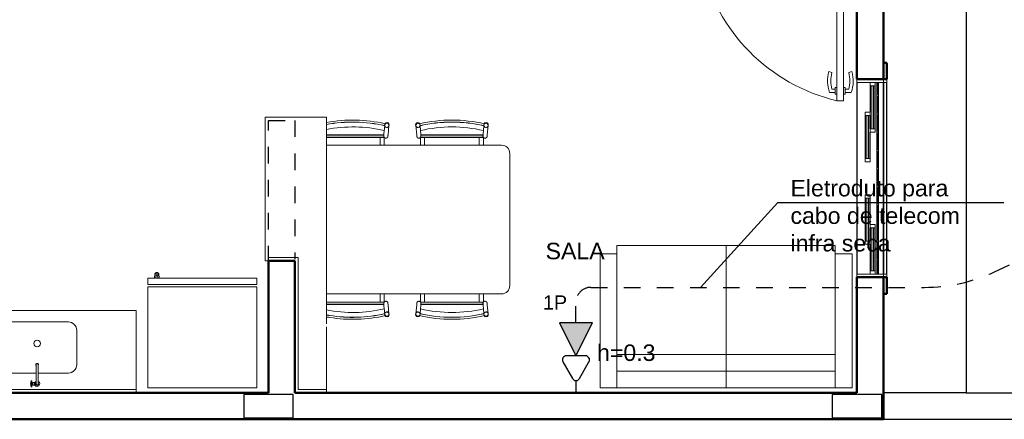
# Model space of a CAD drawing. Extents: x -98 to 248, y -55 to 13.
# Tile 36 of 117: x 67.55 to 73.51, y -30.47 to -28.05. Entities that reach past the tile are written whole.
import ezdxf
from ezdxf.enums import TextEntityAlignment as Align

# ---------------------------------------------------------------- set-up
doc = ezdxf.new("R2010")
doc.units = 0
doc.header["$LTSCALE"] = 0.01
for name, pattern in [('ELETRODUTO_PISO', [0.55, 0.4, -0.15]), ('Projeção', [0.003969, 0.002381, -0.001587]), ('Traço ponto', [0.015875, 0.00635, -0.004763, 0, -0.004763])]:
    doc.linetypes.add(name, pattern=pattern)
for name, color, linetype, lineweight in [('A-DOOR', 7, 'Continuous', 5), ('G-IMPT', 7, 'Continuous', 5), ('I-FURN', 7, 'Continuous', 5), ('P-SANR-FIXT', 7, 'Continuous', 5), ('Q-CASE', 7, 'Continuous', 5)]:
    doc.layers.add(name, color=color, linetype=linetype, lineweight=lineweight)
for name, color, linetype in [('ALVENARIA', 253, 'Continuous'), ('ELETRODUTO', 5, 'Continuous'), ('INDICACAO_ALT_INSERCAO', 7, 'Continuous'), ('INDICACAO_CIRCUITO', 7, 'Continuous'), ('LINHA_DE_CHAMADA', 1, 'Continuous'), ('PONTO', 7, 'Continuous'), ('TELEFONE', 7, 'Continuous')]:
    doc.layers.add(name, color=color, linetype=linetype)
doc.layers.add('X_LIGACAO_VIRTUAL_OBJ', color=7, linetype='Continuous', plot=False)
doc.styles.add('Arial', font='arial.ttf', dxfattribs={"height": 0.1})
doc.styles.add('Arial_1', font='arial.ttf', dxfattribs={"height": 0.075})

# ---------------------------------------------------------------- blocks, each defined once
blk = doc.blocks.new('TAMPO DO ABRIGO GLP EM GRANITO CINZA ANDORINHA - TAMPO DO ABRIGO GLP EM GRANITO CINZA ANDORINHA-1861549-PTS_ ELETRICOS')
at = {"layer": 'Q-CASE', "color": 9, "true_color": 0xc0c0c0}
for p, q in [((-2.8637, -16.405), (-3.2337, -16.405)), ((-3.2337, -16.405), (-3.2337, -17.275)), ((-2.8637, -17.6563), (-2.8637, -16.405)), ((-3.0337, -17.255), (-3.2137, -17.255)), ((-3.2137, -17.255), (-3.2137, -17.275)), ((-3.0337, -18.055), (-3.0337, -17.255)), ((-3.2337, -17.275), (-3.2137, -17.275)), ((-6.1936, -17.425), (-6.8237, -17.425)), ((-6.8237, -17.425), (-6.8237, -18.075)), ((-2.8637, -18.055), (-2.8637, -17.675)), ((-2.8637, -18.055), (-3.0337, -18.055)), ((-2.8637, -18.075), (-2.8637, -18.055))]:
    blk.add_line(p, q, dxfattribs=at)
blk = doc.blocks.new('PORTA DE ABRIR VENEZIANA_ 100_ AÇO GALVANIZADO COM PINTURA BRANCA E FECHADURA TIPO ALAVANCA - Porta Veneziana Branca 85x210-2418154-PTS_ ELETRICOS')
at = {"layer": 'A-DOOR', "color": 9, "true_color": 0xc0c0c0}
for p, q in [((-0.45, -0.08), (-0.45, 0.08)), ((-0.45, 0.08), (0.45, 0.08)), ((0.45, 0.08), (0.45, -0.08)), ((-0.45, -0.08), (0.45, -0.08))]:
    blk.add_line(p, q, dxfattribs=at)
at = {"layer": 'A-DOOR', "color": 9, "lineweight": 15, "true_color": 0xc0c0c0}
for p, q in [((-0.42, 0.08), (-0.42, -0.035)), ((0.42, 0.08), (0.42, -0.0407)), ((0.45, 0.08), (0.42, 0.08)), ((0.45, -0.08), (0.45, 0.08)), ((-0.44, -0.035), (-0.44, -0.08)), ((-0.42, -0.035), (-0.44, -0.035)), ((0.3789, -0.0497), (0.3789, -0.9104)), ((0.4189, -0.0497), (0.3789, -0.0497)), ((0.4189, -0.9104), (0.4189, -0.0497)), ((0.42, -0.0407), (0.44, -0.0407)), ((0.44, -0.0407), (0.44, -0.08)), ((0.44, -0.08), (0.45, -0.08)), ((0.3489, -0.7405), (0.3294, -0.7337)), ((0.45, -0.7405), (0.4695, -0.7337)), ((0.3689, -0.8305), (0.3789, -0.8305)), ((0.3689, -0.8705), (0.3689, -0.8305)), ((0.4289, -0.8304), (0.4189, -0.8304)), ((0.4289, -0.8704), (0.4289, -0.8304)), ((0.3689, -0.8605), (0.3336, -0.8605)), ((0.3689, -0.8405), (0.3489, -0.8405)), ((0.3789, -0.8705), (0.3689, -0.8705)), ((0.4189, -0.8704), (0.4189, -0.9104)), ((0.4189, -0.8704), (0.4289, -0.8704)), ((0.4289, -0.8404), (0.45, -0.8404)), ((0.4289, -0.8604), (0.4653, -0.8604)), ((0.3789, -0.9104), (0.4189, -0.9104)), ((0.4189, -0.9104), (0.3989, -0.9104))]:
    blk.add_line(p, q, dxfattribs=at)
at = {"layer": 'A-DOOR', "color": 9, "true_color": 0xc0c0c0}
blk.add_arc((0.629, 0.1553), 1.0946, 192.41292, 256.79141, dxfattribs=at)
at = {"layer": 'A-DOOR', "color": 9, "lineweight": 15, "true_color": 0xc0c0c0}
for centre, radius, start, end in [((0.5319, -0.7905), 0.2103, 164.32857, 199.43863), ((0.5319, -0.7905), 0.1898, 164.72225, 195.27775), ((0.267, -0.7904), 0.1897, 344.74575, 15.25425), ((0.267, -0.7904), 0.2103, 340.5821, 15.64534)]:
    blk.add_arc(centre, radius, start, end, dxfattribs=at)
blk = doc.blocks.new('Tampo de Bancada com Cuba - Granilite 50cm-2469722-PTS_ ELETRICOS')
at = {"layer": 'Q-CASE', "color": 9, "true_color": 0xc0c0c0}
for p, q in [((-1.2005, -0.02), (-1.2005, 0)), ((-0.0005, 0), (-0.0005, -0.02)), ((-1.2005, -0.02), (-1.2005, -0.5)), ((-1.2005, -0.02), (-0.0005, -0.02)), ((-0.0005, -0.5), (-0.0005, -0.02)), ((-0.8405, -0.3792), (-0.8405, -0.1708)), ((-0.7897, -0.12), (-0.6066, -0.12)), ((-0.5943, -0.12), (-0.4113, -0.12)), ((-0.3605, -0.1708), (-0.3605, -0.3792)), ((-0.4113, -0.43), (-0.7897, -0.43)), ((-1.2005, -0.5), (-0.0005, -0.5))]:
    blk.add_line(p, q, dxfattribs=at)
for centre, radius, start, end in [((-0.7897, -0.1708), 0.0508, 90, 180), ((-0.7897, -0.1708), 0.0508, 155.02868, 159.97132), ((-0.7897, -0.1708), 0.0508, 110.02868, 114.97132), ((-0.4113, -0.1708), 0.0508, 360, 90), ((-0.4113, -0.1708), 0.0508, 65.02868, 69.97132), ((-0.4113, -0.1708), 0.0508, 20.02868, 24.97132), ((-0.6005, -0.2995), 0.02, 0, 180), ((-0.6005, -0.2995), 0.02, 180, 0), ((-0.7897, -0.3792), 0.0508, 180, 270), ((-0.7897, -0.3792), 0.0508, 200.02868, 204.97132), ((-0.4113, -0.3792), 0.0508, 270, 0), ((-0.4113, -0.3792), 0.0508, 335.02868, 339.97132), ((-0.7897, -0.3792), 0.0508, 245.02868, 249.97132), ((-0.4113, -0.3792), 0.0508, 290.02868, 294.97132)]:
    blk.add_arc(centre, radius, start, end, dxfattribs=at)
blk = doc.blocks.new('TORNEIRA DE MESA PARA PIA_ BICA MÓVEL - 1167_C34_Cromado CR10-2217854-PTS_ ELETRICOS')
at = {"layer": 'P-SANR-FIXT', "color": 9, "true_color": 0xc0c0c0}
for p, q in [((-0.0061, -0.1245), (-0.0061, -0.11)), ((0.0016, -0.1012), (0.0131, -0.1012)), ((0.0061, -0.1245), (0.0061, -0.11)), ((0.0131, -0.1188), (0.0061, -0.1188)), ((0.0156, -0.1012), (0.0131, -0.1012)), ((0.0131, -0.1188), (0.0156, -0.1188)), ((0.0156, -0.1023), (0.0156, -0.1012)), ((0.0164, -0.1023), (0.0156, -0.1023)), ((0.0156, -0.1023), (0.0156, -0.1177)), ((0.0156, -0.1188), (0.0156, -0.1177)), ((0.0156, -0.1177), (0.0164, -0.1177)), ((0.0212, -0.1014), (0.0164, -0.1014)), ((0.0164, -0.1014), (0.0164, -0.1023)), ((0.0164, -0.1177), (0.0164, -0.1023)), ((0.0164, -0.1177), (0.0164, -0.1186)), ((0.0164, -0.1186), (0.0212, -0.1186)), ((0.0212, -0.1025), (0.0212, -0.1014)), ((0.0264, -0.1025), (0.0212, -0.1025)), ((0.0212, -0.1186), (0.0212, -0.1175)), ((0.0212, -0.1175), (0.0264, -0.1175)), ((0.0264, -0.1056), (0.0264, -0.1025)), ((0.0272, -0.1056), (0.0264, -0.1056)), ((0.0264, -0.1056), (0.0264, -0.1144)), ((0.0264, -0.1175), (0.0264, -0.1144)), ((0.0264, -0.1144), (0.0272, -0.1144)), ((0.0321, -0.1045), (0.0272, -0.1046)), ((0.0272, -0.1046), (0.0272, -0.1056)), ((0.0272, -0.1144), (0.0272, -0.1056)), ((0.0272, -0.1144), (0.0272, -0.1154)), ((0.0272, -0.1154), (0.0321, -0.1155)), ((0.0362, -0.0918), (0.0321, -0.0918)), ((0.0321, -0.0918), (0.0321, -0.1045)), ((0.0321, -0.1045), (0.0321, -0.1155)), ((0.0393, -0.1065), (0.0321, -0.1065)), ((0.0395, -0.1135), (0.0321, -0.1135)), ((0.0321, -0.1155), (0.0321, -0.1283)), ((-0.0061, -0.1245), (-0.0061, -0.2204)), ((0.0061, -0.2204), (0.0061, -0.1245)), ((0.0321, -0.1283), (0.0362, -0.1283)), ((-0.0061, -0.2204), (-0.0061, -0.2251)), ((0.0061, -0.2204), (0.0061, -0.2251))]:
    blk.add_line(p, q, dxfattribs=at)
for centre, radius, start, end in [((0, -0.11), 0.0158, 90, 247.16898), ((0, -0.11), 0.00894, 313.21707, 226.78293), ((0, -0.11), 0.00612, 0, 180), ((0, -0.11), 0.0158, 33.75006, 90), ((-0.0003, -0.1204), 0.0193, 70.63941, 84.82997), ((0.0013, -0.1137), 0.0125, 42.72371, 67.27629), ((0.0024, -0.1076), 0.0108, 290.08902, 316.62447), ((0, -0.11), 0.0158, 292.83102, 326.24994), ((0.0043, -0.1093), 0.00827, 316.62447, 355.37553), ((0.0049, -0.1104), 0.00765, 3.27629, 42.72371), ((0.0362, -0.0925), 0.000702, 17.56665, 90), ((-0.0193, -0.11), 0.0561, 356.41321, 3.58679), ((-0.0193, -0.11), 0.0588, 360, 17.56665), ((-0.0193, -0.11), 0.0588, 342.43335, 360), ((0.0362, -0.1275), 0.000702, 270, 342.43335), ((0.0026, -0.2262), 0.0105, 146.32608, 180), ((0, -0.2252), 0.00788, 151.54213, 28.45787), ((0, -0.2262), 0.00788, 180, 0.02653), ((0, -0.2251), 0.00612, 180, 360), ((-0.0026, -0.2262), 0.0105, 0.01993, 33.67392)]:
    blk.add_arc(centre, radius, start, end, dxfattribs=at)
blk = doc.blocks.new('_Produtos_Arq_Bib_Refridgerator_398 - _Produtos_Arq_Bib_Refridgerator_398-2258438-PTS_ ELETRICOS')
at = {"layer": 'G-IMPT', "color": 9, "lineweight": 9, "true_color": 0xc0c0c0}
for p, q in [((0, 0.6604), (0.2492, 0.6604)), ((0, 0.6604), (0, 0)), ((0.2492, 0.6604), (0.6116, 0.6604)), ((0.6116, 0.6604), (0.6116, 0)), ((0.6262, 0), (0.6262, 0.6603)), ((0.6645, 0.6603), (0.6262, 0.6603)), ((0.6645, 0.6603), (0.6645, 0)), ((0.6645, 0.619), (0.6912, 0.6176)), ((0.6645, 0.619), (0.6912, 0.6176)), ((0.6645, 0.6109), (0.6963, 0.6104)), ((0.6963, 0.6), (0.6645, 0.5995)), ((0.6787, 0.6104), (0.6785, 0.6095)), ((0.6785, 0.6009), (0.6787, 0.6)), ((0.6787, 0.6104), (0.6787, 0.6)), ((0.6993, 0.6095), (0.6912, 0.6176)), ((0.6963, 0.6104), (0.6912, 0.6176)), ((0.6993, 0.6009), (0.6912, 0.5927)), ((0.6963, 0.6), (0.6912, 0.5927)), ((0.6932, 0.6156), (0.6993, 0.6095)), ((0.6993, 0.6009), (0.6932, 0.5948)), ((0.6963, 0.6), (0.6963, 0.6104)), ((0.6993, 0.6095), (0.6963, 0.6104)), ((0.6993, 0.6009), (0.6963, 0.6)), ((0.6993, 0.6009), (0.6993, 0.6095)), ((0.6912, 0.5927), (0.6645, 0.5913)), ((0.6912, 0.5927), (0.6645, 0.5913)), ((0.52, 0), (0, 0)), ((0.6116, 0), (0.52, 0)), ((0.6262, 0), (0.6645, 0))]:
    blk.add_line(p, q, dxfattribs=at)
blk = doc.blocks.new('Mesa Cozinha - 02 lugares-2261299-PTS_ ELETRICOS')
at = {"layer": 'I-FURN', "color": 9, "true_color": 0xc0c0c0}
for p, q in [((-0.0781, 0.5419), (-0.0781, 0.5414)), ((-0.0776, 0.5413), (-0.0777, 0.5408)), ((-0.0576, 0.4838), (-0.0527, 0.5392)), ((-0.0522, 0.5391), (-0.0522, 0.5396)), ((0.1104, 0.5396), (0.1104, 0.5391)), ((0.1109, 0.5392), (0.1158, 0.4838)), ((0.1359, 0.5408), (0.1359, 0.5413)), ((0.1364, 0.5414), (0.1363, 0.5419)), ((0.5219, 0.5419), (0.5219, 0.5414)), ((0.5224, 0.5413), (0.5223, 0.5408)), ((0.5424, 0.4838), (0.5473, 0.5392)), ((0.5478, 0.5391), (0.5478, 0.5396)), ((-0.4307, 0.4825), (-0.0826, 0.4825)), ((-0.0827, 0.4807), (-0.4307, 0.4807)), ((-0.0803, 0.5105), (-0.0825, 0.486)), ((0.1407, 0.486), (0.1385, 0.5105)), ((0.1408, 0.4825), (0.5174, 0.4825)), ((0.5173, 0.4807), (0.1409, 0.4807)), ((0.5197, 0.5105), (0.5175, 0.486)), ((-0.4307, 0.4693), (-0.0815, 0.4693)), ((-0.4307, 0.4675), (-0.0803, 0.4675)), ((0.6291, 0.42), (-0.4307, 0.42)), ((-0.1055, 0.42), (-0.1055, 0.4675)), ((-0.0809, 0.42), (-0.0809, 0.4675)), ((0.1385, 0.4675), (0.5197, 0.4675)), ((0.1391, 0.4675), (0.1391, 0.42)), ((0.1397, 0.4693), (0.5185, 0.4693)), ((0.1637, 0.42), (0.1637, 0.4675)), ((0.4945, 0.42), (0.4945, 0.4675)), ((0.5191, 0.42), (0.5191, 0.4675)), ((0.6791, -0.43), (0.6791, 0.37)), ((-0.4309, -0.48), (0.6291, -0.48)), ((-0.0803, -0.5295), (-0.4307, -0.5295)), ((-0.0815, -0.5313), (-0.4307, -0.5313)), ((-0.1055, -0.5295), (-0.1055, -0.4804)), ((-0.0809, -0.5295), (-0.0809, -0.4804)), ((0.5197, -0.5295), (0.1385, -0.5295)), ((0.1391, -0.4804), (0.1391, -0.5295)), ((0.5185, -0.5313), (0.1397, -0.5313)), ((0.1637, -0.5295), (0.1637, -0.4804)), ((0.4945, -0.5295), (0.4945, -0.4804)), ((0.5191, -0.5295), (0.5191, -0.4804)), ((-0.4307, -0.5427), (-0.0828, -0.5427)), ((-0.0827, -0.5445), (-0.4307, -0.5445)), ((-0.0825, -0.548), (-0.0803, -0.5725)), ((-0.0823, -0.55), (-0.0805, -0.5709)), ((-0.0527, -0.6012), (-0.0576, -0.5458)), ((0.1158, -0.5458), (0.1109, -0.6012)), ((0.1385, -0.5725), (0.1407, -0.548)), ((0.5173, -0.5445), (0.1409, -0.5445)), ((0.1411, -0.5427), (0.5172, -0.5427)), ((0.5175, -0.548), (0.5197, -0.5725)), ((0.5177, -0.55), (0.5195, -0.5709)), ((0.5473, -0.6012), (0.5424, -0.5458)), ((-0.0781, -0.6034), (-0.0781, -0.6039)), ((-0.0777, -0.6028), (-0.0776, -0.6033)), ((-0.0522, -0.6016), (-0.0522, -0.6011)), ((0.1104, -0.6011), (0.1104, -0.6016)), ((0.1359, -0.6033), (0.1359, -0.6028)), ((0.1363, -0.6039), (0.1364, -0.6034)), ((0.5219, -0.6034), (0.5219, -0.6039)), ((0.5223, -0.6028), (0.5224, -0.6033)), ((0.5478, -0.6016), (0.5478, -0.6011))]:
    blk.add_line(p, q, dxfattribs=at)
at = {"layer": 'I-FURN', "color": 9, "true_color": 0xc0c0c0, "flags": 128}
for points in [[(-0.0779, 0.5376), (-0.0786, 0.5293), (-0.0795, 0.5191), (-0.0804, 0.5089)], [(-0.0638, 0.5557), (-0.0669, 0.5556), (-0.0698, 0.5548), (-0.0724, 0.5533), (-0.0746, 0.5511), (-0.0755, 0.5498)], [(-0.0524, 0.5428), (-0.0524, 0.5435), (-0.0529, 0.5465), (-0.0541, 0.5494), (-0.0559, 0.5518), (-0.0582, 0.5538), (-0.0609, 0.5551), (-0.0638, 0.5557)], [(0.1221, 0.5557), (0.1191, 0.5551), (0.1164, 0.5538), (0.1141, 0.5518), (0.1123, 0.5494), (0.1111, 0.5465), (0.1107, 0.5435)], [(0.1337, 0.5498), (0.1328, 0.5511), (0.1306, 0.5533), (0.128, 0.5548), (0.1251, 0.5556), (0.1221, 0.5557)], [(0.1361, 0.5376), (0.1368, 0.5293), (0.1377, 0.5191), (0.1386, 0.5089)], [(0.5221, 0.5376), (0.5214, 0.5293), (0.5205, 0.5191), (0.5196, 0.5089)], [(0.5362, 0.5557), (0.5331, 0.5556), (0.5302, 0.5548), (0.5276, 0.5533), (0.5254, 0.5511), (0.5245, 0.5498)], [(0.5476, 0.5428), (0.5476, 0.5435), (0.5471, 0.5465), (0.5459, 0.5494), (0.5441, 0.5518), (0.5418, 0.5538), (0.5391, 0.5551), (0.5362, 0.5557)], [(-0.0833, 0.4768), (-0.0832, 0.4779), (-0.083, 0.48), (-0.0827, 0.483), (-0.0825, 0.486)], [(-0.0825, 0.486), (-0.0828, 0.4822), (-0.083, 0.4794), (-0.0832, 0.4775), (-0.0833, 0.4768)], [(-0.0576, 0.4838), (-0.0578, 0.4816), (-0.058, 0.4784), (-0.0582, 0.4761), (-0.0583, 0.4748), (-0.0584, 0.4744)], [(-0.0584, 0.4744), (-0.0583, 0.4749), (-0.0582, 0.4764), (-0.058, 0.4789), (-0.0577, 0.4823), (-0.0576, 0.4838)], [(0.1158, 0.4838), (0.1161, 0.48), (0.1163, 0.4772), (0.1165, 0.4754), (0.1166, 0.4745), (0.1166, 0.4744)], [(0.1166, 0.4744), (0.1165, 0.4749), (0.1164, 0.4764), (0.1162, 0.4789), (0.1159, 0.4823), (0.1158, 0.4838)], [(0.1407, 0.486), (0.1409, 0.4838), (0.1412, 0.4805), (0.1414, 0.4782), (0.1415, 0.4769), (0.1415, 0.4768)], [(0.1415, 0.4768), (0.1414, 0.4779), (0.1412, 0.48), (0.1409, 0.483), (0.1407, 0.486)], [(0.5167, 0.4768), (0.5168, 0.4779), (0.517, 0.48), (0.5173, 0.483), (0.5175, 0.486)], [(0.5175, 0.486), (0.5172, 0.4822), (0.517, 0.4794), (0.5168, 0.4775), (0.5167, 0.4768)], [(0.5424, 0.4838), (0.5422, 0.4816), (0.542, 0.4784), (0.5418, 0.4761), (0.5417, 0.4748), (0.5416, 0.4744)], [(0.5416, 0.4744), (0.5417, 0.4749), (0.5418, 0.4764), (0.542, 0.4789), (0.5423, 0.4823), (0.5424, 0.4838)], [(-0.0719, 0.4631), (-0.0724, 0.4631), (-0.0729, 0.4632), (-0.0734, 0.4633), (-0.0739, 0.4634), (-0.0744, 0.4635), (-0.0748, 0.4637), (-0.0753, 0.4639), (-0.0758, 0.4641), (-0.0762, 0.4643), (-0.0767, 0.4645), (-0.0771, 0.4647), (-0.0775, 0.465), (-0.078, 0.4653), (-0.0784, 0.4656), (-0.0788, 0.4659), (-0.0791, 0.4662), (-0.0795, 0.4665), (-0.0799, 0.4669), (-0.0802, 0.4673), (-0.0804, 0.4675)], [(-0.0584, 0.4744), (-0.0584, 0.474), (-0.0585, 0.4735), (-0.0586, 0.473), (-0.0587, 0.4725), (-0.0588, 0.472), (-0.059, 0.4715), (-0.0592, 0.471), (-0.0593, 0.4706), (-0.0596, 0.4701), (-0.0598, 0.4697), (-0.06, 0.4692), (-0.0603, 0.4688), (-0.0606, 0.4684), (-0.0609, 0.468), (-0.0612, 0.4676), (-0.0615, 0.4672), (-0.0618, 0.4669), (-0.0622, 0.4665), (-0.0626, 0.4662), (-0.0629, 0.4658), (-0.0633, 0.4655), (-0.0637, 0.4652), (-0.0641, 0.465), (-0.0646, 0.4647), (-0.065, 0.4645), (-0.0655, 0.4642), (-0.0659, 0.464), (-0.0664, 0.4639), (-0.0669, 0.4637), (-0.0673, 0.4635), (-0.0678, 0.4634), (-0.0683, 0.4633), (-0.0688, 0.4632), (-0.0693, 0.4631), (-0.0698, 0.4631), (-0.0703, 0.463), (-0.0708, 0.463), (-0.0713, 0.463), (-0.0718, 0.4631), (-0.0719, 0.4631)], [(0.1301, 0.4631), (0.1296, 0.463), (0.1291, 0.463), (0.1286, 0.463), (0.1281, 0.4631), (0.1276, 0.4631), (0.1271, 0.4632), (0.1266, 0.4633), (0.1262, 0.4634), (0.1257, 0.4635), (0.1252, 0.4636), (0.1247, 0.4638), (0.1243, 0.464), (0.1238, 0.4642), (0.1233, 0.4644), (0.1229, 0.4646), (0.1225, 0.4649), (0.1221, 0.4652), (0.1216, 0.4655), (0.1212, 0.4658), (0.1209, 0.4661), (0.1205, 0.4664), (0.1201, 0.4668), (0.1198, 0.4671), (0.1195, 0.4675), (0.1191, 0.4679), (0.1189, 0.4683), (0.1186, 0.4687), (0.1183, 0.4691), (0.1181, 0.4696), (0.1178, 0.47), (0.1176, 0.4705), (0.1174, 0.4709), (0.1172, 0.4714), (0.1171, 0.4719), (0.117, 0.4723), (0.1168, 0.4728), (0.1167, 0.4733), (0.1167, 0.4738), (0.1166, 0.4743), (0.1166, 0.4744)], [(0.1386, 0.4675), (0.1383, 0.4671), (0.1379, 0.4668), (0.1376, 0.4664), (0.1372, 0.4661), (0.1368, 0.4658), (0.1364, 0.4655), (0.136, 0.4652), (0.1356, 0.4649), (0.1352, 0.4646), (0.1347, 0.4644), (0.1343, 0.4642), (0.1338, 0.464), (0.1334, 0.4638), (0.1329, 0.4636), (0.1324, 0.4635), (0.1319, 0.4634), (0.1314, 0.4633), (0.1309, 0.4632), (0.1304, 0.4631), (0.1301, 0.4631)], [(0.5281, 0.4631), (0.5276, 0.4631), (0.5271, 0.4632), (0.5266, 0.4633), (0.5261, 0.4634), (0.5256, 0.4635), (0.5252, 0.4637), (0.5247, 0.4639), (0.5242, 0.4641), (0.5238, 0.4643), (0.5233, 0.4645), (0.5229, 0.4647), (0.5225, 0.465), (0.522, 0.4653), (0.5216, 0.4656), (0.5212, 0.4659), (0.5209, 0.4662), (0.5205, 0.4665), (0.5201, 0.4669), (0.5198, 0.4673), (0.5196, 0.4675)], [(0.5416, 0.4744), (0.5416, 0.474), (0.5415, 0.4735), (0.5414, 0.473), (0.5413, 0.4725), (0.5412, 0.472), (0.541, 0.4715), (0.5408, 0.471), (0.5407, 0.4706), (0.5404, 0.4701), (0.5402, 0.4697), (0.54, 0.4692), (0.5397, 0.4688), (0.5394, 0.4684), (0.5391, 0.468), (0.5388, 0.4676), (0.5385, 0.4672), (0.5382, 0.4669), (0.5378, 0.4665), (0.5374, 0.4662), (0.5371, 0.4658), (0.5367, 0.4655), (0.5363, 0.4652), (0.5359, 0.465), (0.5354, 0.4647), (0.535, 0.4645), (0.5345, 0.4642), (0.5341, 0.464), (0.5336, 0.4639), (0.5331, 0.4637), (0.5327, 0.4635), (0.5322, 0.4634), (0.5317, 0.4633), (0.5312, 0.4632), (0.5307, 0.4631), (0.5302, 0.4631), (0.5297, 0.463), (0.5292, 0.463), (0.5287, 0.463), (0.5282, 0.4631), (0.5281, 0.4631)], [(-0.0804, -0.5295), (-0.0801, -0.5291), (-0.0797, -0.5288), (-0.0794, -0.5284), (-0.079, -0.5281), (-0.0786, -0.5278), (-0.0782, -0.5275), (-0.0778, -0.5272), (-0.0774, -0.5269), (-0.077, -0.5266), (-0.0765, -0.5264), (-0.0761, -0.5262), (-0.0756, -0.526), (-0.0751, -0.5258), (-0.0747, -0.5256), (-0.0742, -0.5255), (-0.0737, -0.5254), (-0.0732, -0.5253), (-0.0727, -0.5252), (-0.0722, -0.5251), (-0.0719, -0.5251)], [(-0.0719, -0.5251), (-0.0714, -0.525), (-0.0709, -0.525), (-0.0704, -0.525), (-0.0699, -0.5251), (-0.0694, -0.5251), (-0.0689, -0.5252), (-0.0684, -0.5253), (-0.0679, -0.5254), (-0.0675, -0.5255), (-0.067, -0.5256), (-0.0665, -0.5258), (-0.066, -0.526), (-0.0656, -0.5262), (-0.0651, -0.5264), (-0.0647, -0.5266), (-0.0643, -0.5269), (-0.0638, -0.5272), (-0.0634, -0.5275), (-0.063, -0.5278), (-0.0627, -0.5281), (-0.0623, -0.5284), (-0.0619, -0.5288), (-0.0616, -0.5291), (-0.0612, -0.5295), (-0.0609, -0.5299), (-0.0606, -0.5303), (-0.0604, -0.5307), (-0.0601, -0.5311), (-0.0598, -0.5316), (-0.0596, -0.532), (-0.0594, -0.5325), (-0.0592, -0.5329), (-0.059, -0.5334), (-0.0589, -0.5339), (-0.0587, -0.5343), (-0.0586, -0.5348), (-0.0585, -0.5353), (-0.0584, -0.5358), (-0.0584, -0.5363), (-0.0584, -0.5364)], [(0.1166, -0.5364), (0.1166, -0.536), (0.1167, -0.5355), (0.1168, -0.535), (0.1169, -0.5345), (0.1171, -0.534), (0.1172, -0.5335), (0.1174, -0.533), (0.1176, -0.5326), (0.1178, -0.5321), (0.118, -0.5317), (0.1182, -0.5312), (0.1185, -0.5308), (0.1188, -0.5304), (0.1191, -0.53), (0.1194, -0.5296), (0.1197, -0.5292), (0.12, -0.5289), (0.1204, -0.5285), (0.1208, -0.5282), (0.1211, -0.5278), (0.1215, -0.5275), (0.1219, -0.5272), (0.1224, -0.527), (0.1228, -0.5267), (0.1232, -0.5265), (0.1237, -0.5262), (0.1241, -0.526), (0.1246, -0.5259), (0.1251, -0.5257), (0.1255, -0.5255), (0.126, -0.5254), (0.1265, -0.5253), (0.127, -0.5252), (0.1275, -0.5251), (0.128, -0.5251), (0.1285, -0.525), (0.129, -0.525), (0.1295, -0.525), (0.13, -0.5251), (0.1301, -0.5251)], [(0.1301, -0.5251), (0.1306, -0.5251), (0.1311, -0.5252), (0.1316, -0.5253), (0.1321, -0.5254), (0.1326, -0.5255), (0.1331, -0.5257), (0.1335, -0.5259), (0.134, -0.5261), (0.1344, -0.5263), (0.1349, -0.5265), (0.1353, -0.5267), (0.1358, -0.527), (0.1362, -0.5273), (0.1366, -0.5276), (0.137, -0.5279), (0.1373, -0.5282), (0.1377, -0.5285), (0.1381, -0.5289), (0.1384, -0.5293), (0.1386, -0.5295)], [(0.5196, -0.5295), (0.5199, -0.5291), (0.5203, -0.5288), (0.5206, -0.5284), (0.521, -0.5281), (0.5214, -0.5278), (0.5218, -0.5275), (0.5222, -0.5272), (0.5226, -0.5269), (0.523, -0.5266), (0.5235, -0.5264), (0.5239, -0.5262), (0.5244, -0.526), (0.5249, -0.5258), (0.5253, -0.5256), (0.5258, -0.5255), (0.5263, -0.5254), (0.5268, -0.5253), (0.5273, -0.5252), (0.5278, -0.5251), (0.5281, -0.5251)], [(0.5281, -0.5251), (0.5286, -0.525), (0.5291, -0.525), (0.5296, -0.525), (0.5301, -0.5251), (0.5306, -0.5251), (0.5311, -0.5252), (0.5316, -0.5253), (0.5321, -0.5254), (0.5325, -0.5255), (0.533, -0.5256), (0.5335, -0.5258), (0.534, -0.526), (0.5344, -0.5262), (0.5349, -0.5264), (0.5353, -0.5266), (0.5357, -0.5269), (0.5362, -0.5272), (0.5366, -0.5275), (0.537, -0.5278), (0.5373, -0.5281), (0.5377, -0.5284), (0.5381, -0.5288), (0.5384, -0.5291), (0.5388, -0.5295), (0.5391, -0.5299), (0.5394, -0.5303), (0.5396, -0.5307), (0.5399, -0.5311), (0.5402, -0.5316), (0.5404, -0.532), (0.5406, -0.5325), (0.5408, -0.5329), (0.541, -0.5334), (0.5411, -0.5339), (0.5413, -0.5343), (0.5414, -0.5348), (0.5415, -0.5353), (0.5416, -0.5358), (0.5416, -0.5363), (0.5416, -0.5364)], [(-0.0823, -0.55), (-0.0827, -0.5458), (-0.0829, -0.5425), (-0.0831, -0.5402), (-0.0833, -0.5389), (-0.0833, -0.5388)], [(-0.0833, -0.5388), (-0.0832, -0.5399), (-0.083, -0.542), (-0.0827, -0.545), (-0.0825, -0.548)], [(-0.0804, -0.5709), (-0.0795, -0.5811), (-0.0786, -0.5913), (-0.0779, -0.5996)], [(-0.0576, -0.5458), (-0.0579, -0.542), (-0.0581, -0.5392), (-0.0583, -0.5374), (-0.0584, -0.5365), (-0.0584, -0.5364)], [(-0.0584, -0.5364), (-0.0583, -0.5369), (-0.0582, -0.5384), (-0.058, -0.5409), (-0.0577, -0.5443), (-0.0576, -0.5458)], [(0.1158, -0.5458), (0.116, -0.5436), (0.1162, -0.5404), (0.1164, -0.5381), (0.1166, -0.5368), (0.1166, -0.5364)], [(0.1166, -0.5364), (0.1165, -0.5369), (0.1164, -0.5384), (0.1162, -0.5409), (0.1159, -0.5443), (0.1158, -0.5458)], [(0.1386, -0.5709), (0.1377, -0.5811), (0.1368, -0.5913), (0.1361, -0.5996)], [(0.1415, -0.5388), (0.1414, -0.5399), (0.1412, -0.542), (0.1409, -0.545), (0.1407, -0.548)], [(0.1407, -0.548), (0.141, -0.5442), (0.1413, -0.5414), (0.1414, -0.5395), (0.1415, -0.5388)], [(0.5177, -0.55), (0.5173, -0.5458), (0.5171, -0.5425), (0.5169, -0.5402), (0.5167, -0.5389), (0.5167, -0.5388)], [(0.5167, -0.5388), (0.5168, -0.5399), (0.517, -0.542), (0.5173, -0.545), (0.5175, -0.548)], [(0.5196, -0.5709), (0.5205, -0.5811), (0.5214, -0.5913), (0.5221, -0.5996)], [(0.5424, -0.5458), (0.5421, -0.542), (0.5419, -0.5392), (0.5417, -0.5374), (0.5416, -0.5365), (0.5416, -0.5364)], [(0.5416, -0.5364), (0.5417, -0.5369), (0.5418, -0.5384), (0.542, -0.5409), (0.5423, -0.5443), (0.5424, -0.5458)], [(-0.0755, -0.6118), (-0.0746, -0.6131), (-0.0724, -0.6153), (-0.0698, -0.6168), (-0.0669, -0.6176), (-0.0638, -0.6177)], [(-0.0638, -0.6177), (-0.0609, -0.6171), (-0.0582, -0.6158), (-0.0559, -0.6138), (-0.0541, -0.6114), (-0.0529, -0.6085), (-0.0524, -0.6055), (-0.0524, -0.6048)], [(0.1107, -0.6055), (0.1111, -0.6085), (0.1123, -0.6114), (0.1141, -0.6138), (0.1164, -0.6158), (0.1191, -0.6171), (0.1221, -0.6177)], [(0.1221, -0.6177), (0.1251, -0.6176), (0.128, -0.6168), (0.1306, -0.6153), (0.1328, -0.6131), (0.1337, -0.6118)], [(0.5245, -0.6118), (0.5254, -0.6131), (0.5276, -0.6153), (0.5302, -0.6168), (0.5331, -0.6176), (0.5362, -0.6177)], [(0.5362, -0.6177), (0.5391, -0.6171), (0.5418, -0.6158), (0.5441, -0.6138), (0.5459, -0.6114), (0.5471, -0.6085), (0.5476, -0.6055), (0.5476, -0.6048)]]:
    blk.add_lwpolyline(points, dxfattribs=at)
at = {"layer": 'I-FURN', "color": 9, "true_color": 0xc0c0c0}
for centre, radius, start, end in [((-0.2709, -0.3008), 0.8731, 76.99049, 100.55997), ((-0.2709, -0.3008), 0.8613, 77.03983, 100.70614), ((-0.2709, -0.3008), 0.8607, 77.01981, 100.71376), ((-0.0647, 0.543), 0.014, 86.11139, 149.81403), ((-0.0652, 0.5431), 0.014, 331.31475, 83.9261), ((0.1234, 0.5431), 0.014, 96.0739, 207.23029), ((0.1229, 0.543), 0.014, 30.20444, 93.88861), ((0.3291, -0.3008), 0.8731, 76.99049, 103.00951), ((0.3291, -0.3008), 0.8607, 77.01981, 102.98019), ((0.3291, -0.3008), 0.8613, 77.03983, 102.95677), ((0.5353, 0.543), 0.014, 86.11139, 149.81403), ((0.5348, 0.5431), 0.014, 331.31475, 83.9261), ((-0.2709, -0.3008), 0.8317, 76.75745, 101.08911), ((0.3291, -0.3008), 0.8317, 76.75745, 103.24255), ((0.6291, 0.37), 0.05, 0, 90), ((0.6291, -0.43), 0.05, 270, 360), ((-0.2709, 0.2388), 0.8317, 258.91089, 283.24255), ((0.3291, 0.2388), 0.8317, 256.75745, 283.24255), ((-0.2709, 0.2388), 0.8607, 259.28624, 260.62268), ((-0.2709, 0.2388), 0.8613, 259.29386, 260.62936), ((-0.2709, 0.2388), 0.8731, 259.44003, 260.75744), ((-0.2709, 0.2388), 0.8607, 260.62268, 282.98019), ((-0.2709, 0.2388), 0.8613, 260.62936, 282.95641), ((-0.2709, 0.2388), 0.8731, 260.75744, 283.00951), ((-0.0647, -0.605), 0.014, 210.18597, 273.88861), ((-0.0652, -0.6051), 0.014, 276.0739, 28.68525), ((0.1234, -0.6051), 0.014, 152.76971, 263.9261), ((0.1229, -0.605), 0.014, 266.11139, 329.79556), ((0.3291, 0.2388), 0.8731, 256.99049, 283.00951), ((0.3291, 0.2388), 0.8607, 257.02476, 282.98019), ((0.3291, 0.2388), 0.8613, 257.04359, 282.95641), ((0.5353, -0.605), 0.014, 210.18597, 273.88861), ((0.5348, -0.6051), 0.014, 276.0739, 28.68525)]:
    blk.add_arc(centre, radius, start, end, dxfattribs=at)
for centre, major_axis, start_param, end_param in [((-0.0651, 0.5408), (-0.013, 0.0011), 4.712389, 7.853982), ((-0.0652, 0.5402), (-0.013, 0.0011), 0, 1.570796), ((-0.0651, 0.5408), (-0.013, 0.0011), 1.570796, 4.712389), ((-0.0652, 0.5402), (-0.013, 0.0011), 1.570796, 3.098035), ((0.1234, 0.5408), (0.013, 0.0011), 1.570796, 4.712389), ((0.1234, 0.5402), (0.013, 0.0011), 3.18515, 4.712389), ((0.1234, 0.5408), (0.013, 0.0011), 4.712389, 7.853982), ((0.1234, 0.5402), (0.013, 0.0011), 4.712389, 6.283185), ((0.5348, 0.5402), (-0.013, 0.0011), 0, 1.570796), ((0.5349, 0.5408), (-0.013, 0.0011), 4.712389, 7.853982), ((0.5349, 0.5408), (-0.013, 0.0011), 1.570796, 4.712389), ((0.5348, 0.5402), (-0.013, 0.0011), 1.570796, 3.141593), ((-0.0651, -0.6028), (0.013, 0.0011), 1.570796, 4.712389), ((-0.0652, -0.6022), (0.013, 0.0011), 1.570796, 3.141593), ((-0.0652, -0.6022), (0.013, 0.0011), 0, 1.570796), ((-0.0651, -0.6028), (0.013, 0.0011), 4.712389, 7.853982), ((0.1234, -0.6028), (-0.013, 0.0011), 4.712389, 7.853982), ((0.1234, -0.6022), (-0.013, 0.0011), 4.712389, 6.283185), ((0.1234, -0.6028), (-0.013, 0.0011), 1.570796, 4.712389), ((0.1234, -0.6022), (-0.013, 0.0011), 3.141593, 4.712389), ((0.5349, -0.6028), (0.013, 0.0011), 1.570796, 4.712389), ((0.5348, -0.6022), (0.013, 0.0011), 1.570796, 3.141593), ((0.5348, -0.6022), (0.013, 0.0011), 0, 1.570796), ((0.5349, -0.6028), (0.013, 0.0011), 4.712389, 7.853982)]:
    blk.add_ellipse(centre, major_axis=major_axis, ratio=0.984808, start_param=start_param, end_param=end_param, dxfattribs=at)
for points in [[(-0.0815, 0.4693), (-0.082, 0.4701), (-0.0829, 0.4719), (-0.0834, 0.4749), (-0.0833, 0.4769), (-0.0831, 0.4779)], [(0.1413, 0.4779), (0.1415, 0.4769), (0.1416, 0.4749), (0.1411, 0.4719), (0.1403, 0.4701), (0.1397, 0.4693)], [(0.5185, 0.4693), (0.518, 0.4701), (0.5171, 0.4719), (0.5166, 0.4749), (0.5167, 0.4769), (0.5169, 0.4779)], [(-0.0803, 0.4675), (-0.0805, 0.4678), (-0.081, 0.4684), (-0.0813, 0.469), (-0.0815, 0.4693)], [(0.1397, 0.4693), (0.1396, 0.469), (0.1392, 0.4684), (0.1387, 0.4678), (0.1385, 0.4675)], [(0.5197, 0.4675), (0.5195, 0.4678), (0.519, 0.4684), (0.5187, 0.469), (0.5185, 0.4693)], [(-0.0815, -0.5313), (-0.0813, -0.531), (-0.081, -0.5304), (-0.0805, -0.5298), (-0.0803, -0.5295)], [(0.1385, -0.5295), (0.1387, -0.5298), (0.1392, -0.5304), (0.1396, -0.531), (0.1397, -0.5313)], [(0.1397, -0.5313), (0.1403, -0.5321), (0.1411, -0.5339), (0.1416, -0.5369), (0.1415, -0.5389), (0.1413, -0.5399)], [(0.5185, -0.5313), (0.5187, -0.531), (0.519, -0.5304), (0.5195, -0.5298), (0.5197, -0.5295)]]:
    blk.add_open_spline(points, degree=3, dxfattribs=at)
for points in [[(-0.0832, -0.5395), (-0.0833, -0.5386), (-0.0834, -0.5358), (-0.0826, -0.5331), (-0.0815, -0.5313)], [(0.5168, -0.5395), (0.5167, -0.5386), (0.5166, -0.5358), (0.5174, -0.5331), (0.5185, -0.5313)]]:
    blk.add_open_spline(points, degree=3, knots=[0.2795995, 0.2795995, 0.2795995, 0.2795995, 0.5, 1, 1, 1, 1], dxfattribs=at)
blk = doc.blocks.new('Sofá 02 lugares - 12ZCOU02_dwg-2260070-PTS_ ELETRICOS')
at = {"layer": 'G-IMPT', "color": 9, "lineweight": 9, "true_color": 0xc0c0c0}
for p, q in [((0, 0.6604), (0, 0.762)), ((0, 0.762), (0.8128, 0.762)), ((0, 0.762), (0, 0.6604)), ((0, 0.762), (0.8128, 0.762)), ((0.8128, 0.6604), (0.8128, 0.762)), ((0.8128, 0.762), (0.8128, 0.6604)), ((0, 0), (0, 0.6604)), ((0, 0.6604), (0.1016, 0.6604)), ((0, 0.6604), (0, -0.6604)), ((0.1016, 0.6604), (0, 0.6604)), ((0.1016, 0), (0.1016, 0.6604)), ((0.1016, 0), (0.1016, 0.6604)), ((0.1016, 0.6604), (0.1577, 0.6604)), ((0.1016, 0.6604), (0.1577, 0.6604)), ((0.1577, 0.6604), (0.8128, 0.6604)), ((0.8128, 0.6604), (0.1577, 0.6604)), ((0.2032, 0), (0.2032, 0.6604)), ((0.2032, 0), (0.2032, 0.6604)), ((0.8128, 0.6604), (0.8636, 0.6604)), ((0.8128, 0.6604), (0.8636, 0.6604)), ((0.8636, 0), (0.8636, 0.6604)), ((0.8636, 0), (0.8636, 0.6604)), ((0, -0.6604), (0, 0)), ((0, 0), (0.1016, 0)), ((0.1016, -0.6604), (0.1016, 0)), ((0.1016, -0.6604), (0.1016, 0)), ((0.1016, 0), (0.2032, 0)), ((0.2032, -0.6604), (0.2032, 0)), ((0.8636, 0), (0.8636, -0.6604)), ((0.2032, 0), (0.2032, -0.6604)), ((0.2032, 0), (0.8636, 0)), ((0.8636, 0), (0.8636, -0.6604)), ((0, -0.6604), (0, -0.762)), ((0, -0.6604), (0.1016, -0.6604)), ((0, -0.6604), (0, -0.762)), ((0, -0.6604), (0.1016, -0.6604)), ((0.1016, -0.6604), (0.1577, -0.6604)), ((0.1016, -0.6604), (0.1577, -0.6604)), ((0.8128, -0.6604), (0.1577, -0.6604)), ((0.8128, -0.6604), (0.1577, -0.6604)), ((0.8128, -0.6604), (0.8128, -0.762)), ((0.8128, -0.6604), (0.8636, -0.6604)), ((0.8128, -0.6604), (0.8128, -0.762)), ((0.8128, -0.6604), (0.8636, -0.6604)), ((0.8128, -0.762), (0, -0.762)), ((0, -0.762), (0.8128, -0.762))]:
    blk.add_line(p, q, dxfattribs=at)
blk = doc.blocks.new('Sofá 02 lugares - Sofá 02 lugares-2260113-PTS_ ELETRICOS')
blk.add_blockref('Sofá 02 lugares - 12ZCOU02_dwg-2260070-PTS_ ELETRICOS', (0, 0))
blk = doc.blocks.new('BASE 1')
at = {"layer": 'ALVENARIA'}
for p, q in [((15.02, -5.48), (15.02, -9.84)), ((15.02, -5.48), (15.02, -9.84)), ((14.36, -7.96), (14.36, -9.12)), ((14.44, -7.98), (14.44, -8.14)), ((14.47, -8.24), (14.47, -7.98)), ((14.48, -7.96), (14.48, -8.035)), ((14.49, -8.035), (14.49, -7.96)), ((14.52, -7.96), (14.52, -9.12)), ((14.52, -9.12), (14.52, -7.96)), ((14.54, -9.12), (14.54, -7.96)), ((14.48, -8.045), (14.48, -8.145)), ((14.49, -8.145), (14.49, -8.045)), ((14.41, -8.16), (14.41, -8.42)), ((14.44, -8.24), (14.44, -8.16)), ((14.44, -8.16), (14.44, -8.24)), ((14.48, -8.155), (14.48, -8.255)), ((14.49, -8.255), (14.49, -8.155)), ((14.44, -8.42), (14.44, -8.26)), ((14.48, -8.265), (14.48, -8.365)), ((14.49, -8.365), (14.49, -8.265)), ((14.48, -8.375), (14.48, -8.475)), ((14.49, -8.475), (14.49, -8.375)), ((14.48, -8.485), (14.48, -8.585)), ((14.49, -8.585), (14.49, -8.485)), ((14.48, -8.595), (14.48, -8.695)), ((14.49, -8.695), (14.49, -8.595)), ((14.41, -8.66), (14.41, -8.92)), ((14.44, -8.82), (14.44, -8.66)), ((14.48, -8.705), (14.48, -8.805)), ((14.49, -8.805), (14.49, -8.705)), ((14.48, -8.815), (14.48, -8.915)), ((14.49, -8.915), (14.49, -8.815)), ((14.44, -8.92), (14.44, -8.84)), ((14.44, -8.84), (14.44, -8.92)), ((14.47, -9.1), (14.47, -8.84)), ((14.48, -8.925), (14.48, -9.025)), ((14.49, -9.025), (14.49, -8.925)), ((14.44, -8.94), (14.44, -9.1)), ((14.48, -9.035), (14.48, -9.12)), ((14.49, -9.12), (14.49, -9.035)), ((15.02, -9.84), (14.52, -9.84)), ((15.02, -9.84), (14.52, -9.84)), ((15.02, -9.84), (19.72, -9.84)), ((14.52, -10), (20.02, -10))]:
    blk.add_line(p, q, dxfattribs=at)
at = {"layer": 'ALVENARIA', "lineweight": 50}
for p, q in [((14.52, -5.9799), (14.52, -7.94)), ((14.36, -7.24), (14.36, -7.94)), ((14.54, -7.84), (14.52, -7.84)), ((14.52, -7.84), (14.52, -7.94)), ((14.54, -7.94), (14.54, -7.84)), ((14.36, -7.94), (14.52, -7.94)), ((14.52, -7.94), (14.54, -7.94)), ((10.9599, -9.04), (10.7999, -9.04)), ((10.7999, -9.04), (10.7999, -9.59)), ((10.9599, -9.84), (10.9599, -9.04)), ((14.52, -9.14), (14.36, -9.14)), ((14.36, -9.14), (14.36, -9.84)), ((14.52, -10), (14.52, -9.14)), ((14.54, -9.14), (14.52, -9.14)), ((14.52, -9.14), (14.52, -9.24)), ((14.54, -9.24), (14.54, -9.14)), ((14.52, -9.24), (14.54, -9.24)), ((10.7999, -9.59), (10.7999, -9.84)), ((10.7999, -9.84), (8, -9.84)), ((14.36, -9.84), (10.9599, -9.84)), ((5.68, -10), (14.52, -10))]:
    blk.add_line(p, q, dxfattribs=at)
at = {"layer": 'ALVENARIA', "lineweight": 15}
for p, q in [((14.36, -7.96), (14.36, -7.94)), ((14.52, -7.96), (14.36, -7.96)), ((14.44, -7.96), (14.47, -7.96)), ((14.44, -7.98), (14.44, -7.96)), ((14.47, -7.98), (14.44, -7.98)), ((14.45, -7.98), (14.46, -7.98)), ((14.45, -8.24), (14.45, -7.98)), ((14.46, -7.98), (14.46, -8.24)), ((14.47, -7.96), (14.47, -7.98)), ((14.52, -7.96), (14.52, -7.94)), ((14.52, -7.94), (14.52, -7.96)), ((14.54, -7.96), (14.52, -7.96)), ((14.54, -7.94), (14.54, -7.96)), ((14.48, -8.035), (14.49, -8.035)), ((14.48, -8.045), (14.48, -8.035)), ((14.49, -8.035), (14.49, -8.045)), ((14.49, -8.045), (14.48, -8.045)), ((14.41, -8.14), (14.44, -8.14)), ((14.41, -8.16), (14.41, -8.14)), ((14.44, -8.16), (14.41, -8.16)), ((14.42, -8.16), (14.43, -8.16)), ((14.42, -8.42), (14.42, -8.16)), ((14.43, -8.16), (14.43, -8.42)), ((14.44, -8.14), (14.44, -8.16)), ((14.48, -8.145), (14.49, -8.145)), ((14.48, -8.155), (14.48, -8.145)), ((14.49, -8.155), (14.48, -8.155)), ((14.49, -8.145), (14.49, -8.155)), ((14.44, -8.24), (14.47, -8.24)), ((14.44, -8.26), (14.44, -8.24)), ((14.47, -8.26), (14.44, -8.26)), ((14.46, -8.24), (14.45, -8.24)), ((14.47, -8.24), (14.47, -8.26)), ((14.48, -8.255), (14.49, -8.255)), ((14.48, -8.265), (14.48, -8.255)), ((14.49, -8.265), (14.48, -8.265)), ((14.49, -8.255), (14.49, -8.265)), ((14.48, -8.365), (14.49, -8.365)), ((14.48, -8.375), (14.48, -8.365)), ((14.49, -8.375), (14.48, -8.375)), ((14.49, -8.365), (14.49, -8.375)), ((14.41, -8.42), (14.44, -8.42)), ((14.41, -8.44), (14.41, -8.42)), ((14.44, -8.44), (14.41, -8.44)), ((14.43, -8.42), (14.42, -8.42)), ((14.44, -8.42), (14.44, -8.44)), ((14.48, -8.475), (14.49, -8.475)), ((14.48, -8.485), (14.48, -8.475)), ((14.49, -8.485), (14.48, -8.485)), ((14.49, -8.475), (14.49, -8.485)), ((14.48, -8.585), (14.49, -8.585)), ((14.48, -8.595), (14.48, -8.585)), ((14.49, -8.595), (14.48, -8.595)), ((14.49, -8.585), (14.49, -8.595)), ((14.41, -8.64), (14.44, -8.64)), ((14.41, -8.66), (14.41, -8.64)), ((14.44, -8.66), (14.41, -8.66)), ((14.42, -8.66), (14.43, -8.66)), ((14.42, -8.92), (14.42, -8.66)), ((14.43, -8.66), (14.43, -8.92)), ((14.44, -8.64), (14.44, -8.66)), ((14.48, -8.695), (14.49, -8.695)), ((14.48, -8.705), (14.48, -8.695)), ((14.49, -8.695), (14.49, -8.705)), ((14.49, -8.705), (14.48, -8.705)), ((14.48, -8.805), (14.49, -8.805)), ((14.48, -8.815), (14.48, -8.805)), ((14.49, -8.815), (14.48, -8.815)), ((14.49, -8.805), (14.49, -8.815)), ((14.44, -8.82), (14.47, -8.82)), ((14.44, -8.84), (14.44, -8.82)), ((14.47, -8.84), (14.44, -8.84)), ((14.45, -8.84), (14.46, -8.84)), ((14.45, -9.1), (14.45, -8.84)), ((14.46, -8.84), (14.46, -9.1)), ((14.47, -8.82), (14.47, -8.84)), ((14.41, -8.92), (14.44, -8.92)), ((14.41, -8.94), (14.41, -8.92)), ((14.43, -8.92), (14.42, -8.92)), ((14.44, -8.92), (14.44, -8.94)), ((14.48, -8.915), (14.49, -8.915)), ((14.48, -8.925), (14.48, -8.915)), ((14.49, -8.925), (14.48, -8.925)), ((14.49, -8.915), (14.49, -8.925)), ((14.44, -8.94), (14.41, -8.94)), ((14.48, -9.025), (14.49, -9.025)), ((14.48, -9.035), (14.48, -9.025)), ((14.49, -9.035), (14.48, -9.035)), ((14.49, -9.025), (14.49, -9.035)), ((14.44, -9.1), (14.47, -9.1)), ((14.44, -9.12), (14.44, -9.1)), ((14.46, -9.1), (14.45, -9.1)), ((14.47, -9.1), (14.47, -9.12)), ((14.36, -9.12), (14.52, -9.12)), ((14.36, -9.14), (14.36, -9.12)), ((14.47, -9.12), (14.44, -9.12)), ((14.52, -9.12), (14.54, -9.12)), ((14.52, -9.14), (14.52, -9.12)), ((14.52, -9.12), (14.52, -9.14)), ((14.54, -9.12), (14.54, -9.14))]:
    blk.add_line(p, q, dxfattribs=at)
at = {"layer": 'ALVENARIA', "linetype": 'Projeção'}
for p, q in [((10.7999, -9.05), (10.7999, -8.19)), ((10.7999, -8.19), (10.9599, -8.19)), ((10.9599, -8.19), (10.9599, -9.03))]:
    blk.add_line(p, q, dxfattribs=at)
at = {"layer": 'ALVENARIA', "lineweight": 25}
for p, q in [((10.9499, -9.85), (10.6499, -9.85)), ((10.6499, -9.85), (10.6499, -9.99)), ((10.9499, -9.99), (10.9499, -9.85)), ((14.51, -9.85), (14.21, -9.85)), ((14.21, -9.85), (14.21, -9.99)), ((14.51, -9.99), (14.51, -9.85)), ((10.6499, -9.99), (10.9499, -9.99)), ((14.21, -9.99), (14.51, -9.99))]:
    blk.add_line(p, q, dxfattribs=at)
at = {"layer": 'ALVENARIA', "linetype": 'Traço ponto'}
blk.add_line((14.52, -10), (20.02, -10), dxfattribs=at)
at = {"layer": 'ALVENARIA'}
for name, p in [('PORTA DE ABRIR VENEZIANA_ 100_ AÇO GALVANIZADO COM PINTURA BRANCA E FECHADURA TIPO ALAVANCA - Porta Veneziana Branca 85x210-2418154-PTS_ ELETRICOS', (13.86, -7.16)), ('TAMPO DO ABRIGO GLP EM GRANITO CINZA ANDORINHA - TAMPO DO ABRIGO GLP EM GRANITO CINZA ANDORINHA-1861549-PTS_ ELETRICOS', (14.0136, 8.235)), ('Mesa Cozinha - 02 lugares-2261299-PTS_ ELETRICOS', (11.5808, -8.76))]:
    blk.add_blockref(name, p, dxfattribs=at)
for name, p, rotation in [('Sofá 02 lugares - Sofá 02 lugares-2260113-PTS_ ELETRICOS', (13.568, -9.81), 89.99999999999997), ('_Produtos_Arq_Bib_Refridgerator_398 - _Produtos_Arq_Bib_Refridgerator_398-2258438-PTS_ ELETRICOS', (10.7302, -9.81), 89.99999999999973), ('Tampo de Bancada com Cuba - Granilite 50cm-2469722-PTS_ ELETRICOS', (8.7995, -9.84), 180), ('TORNEIRA DE MESA PARA PIA_ BICA MÓVEL - 1167_C34_Cromado CR10-2217854-PTS_ ELETRICOS', (9.4, -9.895), 180)]:
    blk.add_blockref(name, p, dxfattribs=dict(at, rotation=rotation))
at = {"layer": 'ALVENARIA', "insert": (12.4764, -8.9307), "char_height": 0.1, "width": 0.444937, "attachment_point": 1, "style": 'Arial'}
blk.add_mtext('SALA', dxfattribs=at)
blk = doc.blocks.new('*U865', base_point=(-21824.4966, -13718.6766))
for p, q in [((-21824.3094, -13718.598), (-21824.409, -13718.6549)), ((-21824.272, -13718.6766), (-21824.272, -13718.6197)), ((-21824.4216, -13718.6766), (-21824.4966, -13718.6766)), ((-21824.409, -13718.6983), (-21824.3094, -13718.7552)), ((-21824.272, -13718.7335), (-21824.272, -13718.6766))]:
    blk.add_line(p, q)
for centre, start, end in [((-21824.297, -13718.6197), 0, 119.74488), ((-21824.3966, -13718.6766), 119.74488, 240.25512), ((-21824.297, -13718.7335), 240.25512, 0)]:
    blk.add_arc(centre, 0.025, start, end)
blk = doc.blocks.new('*U866', base_point=(-21821.2246, -13713.5729))
at = {"linetype": 'ByBlock'}
blk.add_lwpolyline([(-21821.2246, -13713.5729), (-21821.2245, -13713.5729)], dxfattribs=at)
blk = doc.blocks.new('*U867', base_point=(-21822.2223, -13715.0651))
blk.add_hatch(color=256).paths.add_polyline_path([(-21822.0223, -13715.1651), (-21822.0223, -13714.9651), (-21822.2223, -13715.0651)])
for p, q in [((-21822.0223, -13714.9651), (-21822.2223, -13715.0651)), ((-21822.0223, -13715.1651), (-21822.0223, -13714.9651)), ((-21822.2223, -13715.0651), (-21822.0223, -13715.1651))]:
    blk.add_line(p, q)
blk = doc.blocks.new('*U868', base_point=(-21821.2245, -13713.5729))
at = {"linetype": 'ByBlock'}
blk.add_lwpolyline([(-21821.2245, -13713.5729), (-21821.2244, -13713.5729)], dxfattribs=at)

msp = doc.modelspace()

# ---------------------------------------------------------------- linework, layer by layer
at = {"layer": 'ELETRODUTO', "linetype": 'ELETRODUTO_PISO'}
msp.add_lwpolyline([(70.9196, -29.8877), (70.9196, -29.7631, -0.414214), (71.0096, -29.6731), (73.0279, -29.6731, 0.10976), (73.4514, -29.579), (77.2793, -27.7896, 0.291214), (77.8558, -26.8837), (77.8558, -24.4589)], format="xyb", dxfattribs=at)
at = {"layer": 'LINHA_DE_CHAMADA'}
for points in [[(72.1409, -29.1595), (71.6726, -29.6736)], [(72.1409, -29.1595), (73.5085, -29.1595), (73.5085, -29.1595)]]:
    msp.add_lwpolyline(points, dxfattribs=at)

# ---------------------------------------------------------------- block references
msp.add_blockref('BASE 1', (58.2596, -20.4723))
at = {"layer": 'PONTO', "rotation": 90}
msp.add_blockref('*U867', (70.9196, -30.0877), dxfattribs=at)
at = {"layer": 'TELEFONE', "rotation": 90}
msp.add_blockref('*U865', (70.9195, -30.3123), dxfattribs=at)
at = {"layer": 'X_LIGACAO_VIRTUAL_OBJ'}
for name, p in [('*U866', (70.9195, -30.0877)), ('*U868', (70.9196, -30.0877))]:
    msp.add_blockref(name, p, dxfattribs=at)

# ---------------------------------------------------------------- texts
at = {"layer": 'INDICACAO_ALT_INSERCAO', "style": 'Arial_1'}
msp.add_text('h=0.3', height=0.1, dxfattribs=at).set_placement((71.0471, -30.1188))
at = {"layer": 'INDICACAO_CIRCUITO', "color": 1, "insert": (72.2173, -29.022), "char_height": 0.1, "width": 2.042218, "attachment_point": 1, "style": 'Arial_1'}
msp.add_mtext('Eletroduto para\\Pcabo de telecom\\Pinfra seca', dxfattribs=at)
at = {"layer": 'PONTO', "style": 'Arial_1'}
msp.add_text('1P', height=0.08564, dxfattribs=at).set_placement((70.793, -29.7647), align=Align.MIDDLE_CENTER)

doc.saveas('drawing.dxf')
